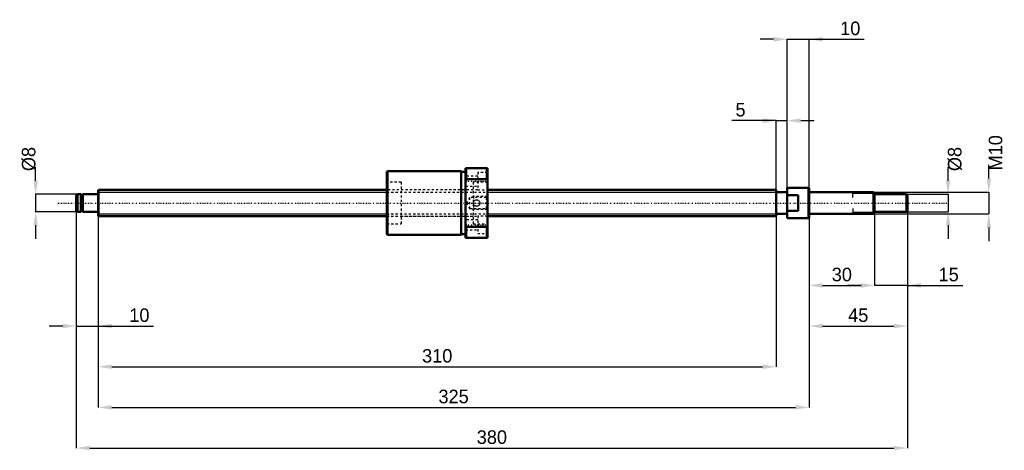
# Model space of a CAD drawing. Header units: millimetres. Extents: x -36 to 414, y -113 to 84.
import ezdxf

# ---------------------------------------------------------------- set-up
doc = ezdxf.new("R2010")
doc.units = ezdxf.units.MM
doc.linetypes.add('Center', pattern=[1.5, 0.45, -0.5, 0.05, -0.5])
doc.linetypes.add('Dashed', pattern=[2, 1, -1])
for name, color, linetype, lineweight in [('2d ConnectionPoints', 7, 'Continuous', 50), ('AM_0', 7, 'Continuous', 50), ('AM_4', 3, 'Continuous', 25), ('AM_5', 3, 'Continuous', 25), ('AM_7', 7, 'Center', 25), ('AM_9', 6, 'Dashed', 25)]:
    doc.layers.add(name, color=color, linetype=linetype, lineweight=lineweight)
doc.dimstyles.new('ISO-25', dxfattribs={"dimtxt": 2.5, "dimasz": 2.5, "dimexe": 1.25, "dimexo": 0.625, "dimtad": 1, "dimtxsty": 'Standard', "dimcen": 2.5, "dimadec": 0, "dimazin": 0, "dimtfac": 1, "dimtmove": 0, "dimatfit": 3, "dimfxl": 0, "dimarcsym": 0})

# ---------------------------------------------------------------- blocks, each defined once
blk = doc.blocks.new('1_BNK_1208_2_6RRG2_380LC7YRR0_Nut_0_in_BNK1208_2_6RRG2_380LC7Y_1780__0')
at = {"layer": 'AM_0'}
for p, q in [((132.25, 14.5), (132, 14.25)), ((132, 14.25), (132, -14.25)), ((166, 14.5), (132.25, 14.5)), ((132.25, 14.5), (132.25, -14.5)), ((166, 14.5), (166, -14.5)), ((168, 14.2), (166, 14.2)), ((168, 16), (168, -16)), ((178, 16), (168, 16)), ((168.25, 16), (168.25, 10.9)), ((177.75, 16), (177.75, 10.9)), ((178, 16), (178, -16)), ((168, 10.31), (168.25, 10.9)), ((168.25, 10.9), (177.75, 10.9)), ((177.75, 10.9), (178, 10.31)), ((168.25, -10.9), (168, -10.31)), ((168.25, -10.9), (168.25, -16)), ((177.75, -10.9), (168.25, -10.9)), ((178, -10.31), (177.75, -10.9)), ((177.75, -10.9), (177.75, -16)), ((132, -14.25), (132.25, -14.5)), ((132.25, -14.5), (166, -14.5)), ((166, -14.2), (168, -14.2)), ((168, -16), (178, -16))]:
    blk.add_line(p, q, dxfattribs=at)
at = {"layer": 'AM_5', "linetype": 'Dashed'}
for p, q in [((170.66, 2.46), (171.6, 3)), ((178, 3), (171.6, 3)), ((171.6, 3), (171.6, -3)), ((170.66, -2.46), (171.6, -3)), ((178, -3), (171.6, -3))]:
    blk.add_line(p, q, dxfattribs=at)
at = {"layer": 'AM_7'}
for p, q in [((167.5, 10), (178.5, 10)), ((167.5, -10), (178.5, -10))]:
    blk.add_line(p, q, dxfattribs=at)
at = {"layer": 'AM_9'}
for p, q in [((178, 14), (173.5, 14)), ((173.5, 14), (173.5, 6)), ((138.5, 9.5), (132, 9.5)), ((138.5, 9.5), (138.5, -9.5)), ((173.5, 12.25), (168, 12.25)), ((178, 9.5), (171.5, 9.5)), ((171.5, 9.5), (171.5, -9.5)), ((171.5, 6), (138.5, 6)), ((168, 7.75), (173.5, 7.75)), ((173.5, 6), (178, 6)), ((169.82, 2.46), (168.4, 0)), ((168.4, 0), (169.82, -2.46)), ((177.46, 2.46), (169.82, 2.46)), ((169.82, 2.46), (169.82, -2.46)), ((178, 3), (177.46, 2.46)), ((177.46, 2.46), (177.46, -2.46)), ((169.82, -2.46), (177.46, -2.46)), ((177.46, -2.46), (178, -3)), ((138.5, -6), (171.5, -6)), ((173.5, -7.75), (168, -7.75)), ((178, -6), (173.5, -6)), ((173.5, -6), (173.5, -14)), ((132, -9.5), (138.5, -9.5)), ((168, -12.25), (173.5, -12.25)), ((171.5, -9.5), (178, -9.5)), ((173.5, -14), (178, -14))]:
    blk.add_line(p, q, dxfattribs=at)
blk.add_lwpolyline([(171.5, 0), (171.52, 0.25), (171.58, 0.49), (171.69, 0.72), (171.82, 0.93), (172, 1.11), (172.2, 1.27), (172.42, 1.38), (172.66, 1.46), (172.91, 1.5), (173.16, 1.49), (173.41, 1.44), (173.64, 1.36), (173.86, 1.23), (174.05, 1.07), (174.22, 0.88), (174.35, 0.66), (174.44, 0.42), (174.49, 0.18), (174.5, -0.08), (174.46, -0.32), (174.39, -0.56), (174.28, -0.78), (174.13, -0.99), (173.95, -1.16), (173.74, -1.3), (173.51, -1.41), (173.27, -1.48), (173.01, -1.5), (172.76, -1.48), (172.52, -1.42), (172.29, -1.32), (172.08, -1.19), (171.9, -1.02), (171.74, -0.82), (171.62, -0.59), (171.54, -0.35), (171.5, 0)], dxfattribs=at)
for start, end in [(179.8557, 193.0003), (358.1563, 0.7373)]:
    blk.add_arc((173, 0), 1.5, start, end, dxfattribs=at)
blk = doc.blocks.new('2_BNK_1208_2_6RRG2_380LC7Y_Shaft_0_in_BNK1208_2_6RRG2_380LC7Y_1780__0')
at = {"layer": 'AM_0'}
for p, q in [((0.2, 6), (0, 5.8)), ((0, 5.8), (0, -5.8)), ((132, 6), (0.2, 6)), ((0.2, 6), (0.2, -6)), ((310, 6), (178, 6)), ((310, 6), (310, -6)), ((315, 5), (310, 5)), ((315, 7), (315, -7)), ((324.8, 7), (315, 7)), ((325, 6.8), (324.8, 7)), ((324.8, 7), (324.8, -7)), ((325, 6.8), (325, -6.8)), ((354.5, 5), (325.2, 5)), ((355, 4.5), (354.5, 5)), ((354.5, 5), (354.5, -5)), ((-9.5, 4), (-10, 3.5)), ((-10, 3.5), (-10, -3.5)), ((-7.9, 4), (-9.5, 4)), ((-9.5, 4), (-9.5, -4)), ((-7.9, 4), (-7.9, -4)), ((-7, 3.8), (-7.9, 3.8)), ((-0.2, 4), (-7, 4)), ((-7, 4), (-7, -4)), ((320, 3.61), (315, 3.61)), ((320, 3.61), (320, -3.61)), ((355, 4.5), (355, -4.5)), ((369.5, 4), (355, 4)), ((370, 3.5), (369.5, 4)), ((369.5, 4), (369.5, -4)), ((370, 3.5), (370, -3.5)), ((-10, -3.5), (-9.5, -4)), ((-9.5, -4), (-7.9, -4)), ((-7.9, -3.8), (-7, -3.8)), ((-7, -4), (-0.2, -4)), ((315, -3.61), (320, -3.61)), ((354.5, -5), (355, -4.5)), ((355, -4), (369.5, -4)), ((369.5, -4), (370, -3.5)), ((0, -5.8), (0.2, -6)), ((0.2, -6), (132, -6)), ((178, -6), (310, -6)), ((310, -5), (315, -5)), ((315, -7), (324.8, -7)), ((324.8, -7), (325, -6.8)), ((325.2, -5), (354.5, -5))]:
    blk.add_line(p, q, dxfattribs=at)
for centre, start, end in [((325.2, 5.2), 180, 270), ((-0.2, 4.2), 270, 0), ((-0.2, -4.2), 360, 90), ((325.2, -5.2), 90, 180)]:
    blk.add_arc(centre, 0.2, start, end, dxfattribs=at)
at = {"layer": 'AM_4'}
for p, q in [((325.2, 5), (325.2, -5)), ((-0.2, 4), (-0.2, -4))]:
    blk.add_line(p, q, dxfattribs=at)
at = {"layer": 'AM_5'}
for p, q in [((0, 4.93), (132, 4.93)), ((178, 4.93), (310, 4.93)), ((310, 3), (310, 4.93)), ((355, 4.39), (345, 4.39)), ((345, 2.5), (345, 4.39)), ((310, -3), (310, -4.93)), ((345, -2.5), (345, -4.39)), ((355, -4.39), (345, -4.39)), ((0, -4.93), (132, -4.93)), ((178, -4.93), (310, -4.93))]:
    blk.add_line(p, q, dxfattribs=at)
at = {"layer": 'AM_5', "linetype": 'Dashed'}
for p, q in [((132, 4.93), (178, 4.93)), ((132, -4.93), (178, -4.93))]:
    blk.add_line(p, q, dxfattribs=at)
at = {"layer": 'AM_7'}
blk.add_line((-18.5, 0), (388.5, 0), dxfattribs=at)
at = {"layer": 'AM_9'}
for p, q in [((173.5, 6), (132, 6)), ((132, -6), (173.5, -6))]:
    blk.add_line(p, q, dxfattribs=at)
blk = doc.blocks.new('*D3')
at = {"layer": 'AM_5', "color": 0, "lineweight": -2}
for p, q in [((-10, -3.5), (-10, -56.3)), ((0, -5.8), (0, -56.3)), ((-16.2, -56.3), (-22.4, -56.3)), ((-10, -56.3), (0, -56.3)), ((0, -56.3), (25.27, -56.3)), ((6.2, -56.3), (12.4, -56.3))]:
    blk.add_line(p, q, dxfattribs=at)
at = {"layer": 'AM_5', "color": 0}
for points in [[(-16.2, -57.33), (-16.2, -55.27), (-10, -56.3)], [(6.2, -55.27), (6.2, -57.33), (0, -56.3)]]:
    blk.add_solid(points, dxfattribs=at)
at = {"layer": 'Defpoints', "color": 0}
for p in [(-10, -3.5), (0, -5.8), (0, -56.3)]:
    blk.add_point(p, dxfattribs=at)
at = {"layer": 'AM_5', "color": 0, "insert": (18.84, -51.34), "char_height": 6.2, "attachment_point": 5}
blk.add_mtext('10', dxfattribs=at)
blk = doc.blocks.new('*D4')
at = {"layer": 'AM_5', "color": 0, "lineweight": -2}
for p, q in [((355, -4.5), (355, -37.7)), ((370, -3.5), (370, -37.7)), ((348.8, -37.7), (342.6, -37.7)), ((370, -37.7), (355, -37.7)), ((370, -37.7), (395.27, -37.7)), ((376.2, -37.7), (382.4, -37.7))]:
    blk.add_line(p, q, dxfattribs=at)
at = {"layer": 'AM_5', "color": 0}
for points in [[(348.8, -38.73), (348.8, -36.67), (355, -37.7)], [(376.2, -36.67), (376.2, -38.73), (370, -37.7)]]:
    blk.add_solid(points, dxfattribs=at)
at = {"layer": 'Defpoints', "color": 0}
for p in [(355, -4.5), (370, -3.5), (355, -37.7)]:
    blk.add_point(p, dxfattribs=at)
at = {"layer": 'AM_5', "color": 0, "insert": (388.84, -32.74), "char_height": 6.2, "attachment_point": 5}
blk.add_mtext('15', dxfattribs=at)
blk = doc.blocks.new('*D5')
at = {"layer": 'AM_5', "color": 0, "lineweight": -2}
for p, q in [((355, -4.5), (355, -37.7)), ((325, -6.8), (325, -37.7)), ((331.2, -37.7), (348.8, -37.7))]:
    blk.add_line(p, q, dxfattribs=at)
at = {"layer": 'AM_5', "color": 0}
for points in [[(331.2, -36.67), (331.2, -38.73), (325, -37.7)], [(348.8, -38.73), (348.8, -36.67), (355, -37.7)]]:
    blk.add_solid(points, dxfattribs=at)
at = {"layer": 'Defpoints', "color": 0}
for p in [(355, -4.5), (325, -6.8), (355, -37.7)]:
    blk.add_point(p, dxfattribs=at)
at = {"layer": 'AM_5', "color": 0, "insert": (340, -32.74), "char_height": 6.2, "attachment_point": 5}
blk.add_mtext('30', dxfattribs=at)
blk = doc.blocks.new('*D6')
at = {"layer": 'AM_5', "color": 0, "lineweight": -2}
for p, q in [((370, -3.5), (370, -56.3)), ((325, -6.8), (325, -56.3)), ((331.2, -56.3), (363.8, -56.3))]:
    blk.add_line(p, q, dxfattribs=at)
at = {"layer": 'AM_5', "color": 0}
for points in [[(331.2, -55.27), (331.2, -57.33), (325, -56.3)], [(363.8, -57.33), (363.8, -55.27), (370, -56.3)]]:
    blk.add_solid(points, dxfattribs=at)
at = {"layer": 'Defpoints', "color": 0}
for p in [(370, -3.5), (325, -6.8), (370, -56.3)]:
    blk.add_point(p, dxfattribs=at)
at = {"layer": 'AM_5', "color": 0, "insert": (347.5, -51.34), "char_height": 6.2, "attachment_point": 5}
blk.add_mtext('45', dxfattribs=at)
blk = doc.blocks.new('*D7')
at = {"layer": 'AM_5', "color": 0, "lineweight": -2}
for p, q in [((308.8, 74.9), (302.6, 74.9)), ((315, -7), (315, 74.9)), ((315, 74.9), (325, 74.9)), ((325, -6.8), (325, 74.9)), ((325, 74.9), (350.27, 74.9)), ((331.2, 74.9), (337.4, 74.9))]:
    blk.add_line(p, q, dxfattribs=at)
at = {"layer": 'AM_5', "color": 0}
for points in [[(308.8, 73.87), (308.8, 75.93), (315, 74.9)], [(331.2, 75.93), (331.2, 73.87), (325, 74.9)]]:
    blk.add_solid(points, dxfattribs=at)
at = {"layer": 'Defpoints', "color": 0}
for p in [(325, 74.9), (315, -7), (325, -6.8)]:
    blk.add_point(p, dxfattribs=at)
at = {"layer": 'AM_5', "color": 0, "insert": (343.84, 79.86), "char_height": 6.2, "attachment_point": 5}
blk.add_mtext('10', dxfattribs=at)
blk = doc.blocks.new('*D8')
at = {"layer": 'AM_5', "color": 0, "lineweight": -2}
for p, q in [((310, 37.7), (289.75, 37.7)), ((303.8, 37.7), (297.6, 37.7)), ((310, -4.93), (310, 37.7)), ((310, 37.7), (315, 37.7)), ((315, -7), (315, 37.7)), ((321.2, 37.7), (327.4, 37.7))]:
    blk.add_line(p, q, dxfattribs=at)
at = {"layer": 'AM_5', "color": 0}
for points in [[(303.8, 36.67), (303.8, 38.73), (310, 37.7)], [(321.2, 38.73), (321.2, 36.67), (315, 37.7)]]:
    blk.add_solid(points, dxfattribs=at)
at = {"layer": 'Defpoints', "color": 0}
for p in [(315, 37.7), (310, -4.93), (315, -7)]:
    blk.add_point(p, dxfattribs=at)
at = {"layer": 'AM_5', "color": 0, "insert": (293.67, 42.66), "char_height": 6.2, "attachment_point": 5}
blk.add_mtext('5', dxfattribs=at)
blk = doc.blocks.new('*D9')
at = {"layer": 'AM_5', "color": 0, "lineweight": -2}
for p, q in [((0, -5.8), (0, -74.9)), ((310, -4.93), (310, -74.9)), ((6.2, -74.9), (303.8, -74.9))]:
    blk.add_line(p, q, dxfattribs=at)
at = {"layer": 'AM_5', "color": 0}
for points in [[(6.2, -73.87), (6.2, -75.93), (0, -74.9)], [(303.8, -75.93), (303.8, -73.87), (310, -74.9)]]:
    blk.add_solid(points, dxfattribs=at)
at = {"layer": 'Defpoints', "color": 0}
for p in [(0, -5.8), (310, -4.93), (310, -74.9)]:
    blk.add_point(p, dxfattribs=at)
at = {"layer": 'AM_5', "color": 0, "insert": (155, -69.94), "char_height": 6.2, "attachment_point": 5}
blk.add_mtext('310', dxfattribs=at)
blk = doc.blocks.new('*D10')
at = {"layer": 'AM_5', "color": 0, "lineweight": -2}
for p, q in [((0, -5.8), (0, -93.5)), ((325, -6.8), (325, -93.5)), ((6.2, -93.5), (318.8, -93.5))]:
    blk.add_line(p, q, dxfattribs=at)
at = {"layer": 'AM_5', "color": 0}
for points in [[(6.2, -92.47), (6.2, -94.53), (0, -93.5)], [(318.8, -94.53), (318.8, -92.47), (325, -93.5)]]:
    blk.add_solid(points, dxfattribs=at)
at = {"layer": 'Defpoints', "color": 0}
for p in [(0, -5.8), (325, -6.8), (325, -93.5)]:
    blk.add_point(p, dxfattribs=at)
at = {"layer": 'AM_5', "color": 0, "insert": (162.5, -88.54), "char_height": 6.2, "attachment_point": 5}
blk.add_mtext('325', dxfattribs=at)
blk = doc.blocks.new('*D11')
at = {"layer": 'AM_5', "color": 0, "lineweight": -2}
for p, q in [((-10, -3.5), (-10, -112.1)), ((370, -3.5), (370, -112.1)), ((-3.8, -112.1), (363.8, -112.1))]:
    blk.add_line(p, q, dxfattribs=at)
at = {"layer": 'AM_5', "color": 0}
for points in [[(-3.8, -111.07), (-3.8, -113.13), (-10, -112.1)], [(363.8, -113.13), (363.8, -111.07), (370, -112.1)]]:
    blk.add_solid(points, dxfattribs=at)
at = {"layer": 'Defpoints', "color": 0}
for p in [(-10, -3.5), (370, -3.5), (370, -112.1)]:
    blk.add_point(p, dxfattribs=at)
at = {"layer": 'AM_5', "color": 0, "insert": (180, -107.14), "char_height": 6.2, "attachment_point": 5}
blk.add_mtext('380', dxfattribs=at)
blk = doc.blocks.new('*D12')
at = {"layer": 'AM_5', "color": 0, "lineweight": -2}
for p, q in [((-28.6, 10.2), (-28.6, 16.4)), ((-9.5, 4), (-28.6, 4)), ((-28.6, 4), (-28.6, -4)), ((-9.5, -4), (-28.6, -4)), ((-28.6, -10.2), (-28.6, -16.4))]:
    blk.add_line(p, q, dxfattribs=at)
at = {"layer": 'AM_5', "color": 0}
for points in [[(-29.63, 10.2), (-27.57, 10.2), (-28.6, 4)], [(-27.57, -10.2), (-29.63, -10.2), (-28.6, -4)]]:
    blk.add_solid(points, dxfattribs=at)
at = {"layer": 'Defpoints', "color": 0}
for p in [(-9.5, 4), (-28.6, -4), (-9.5, -4)]:
    blk.add_point(p, dxfattribs=at)
at = {"layer": 'AM_5', "color": 0, "insert": (-31.7, 20.12), "char_height": 6.2, "attachment_point": 5, "rotation": 90}
blk.add_mtext('Ø8', dxfattribs=at)
blk = doc.blocks.new('*D13')
at = {"layer": 'AM_5', "color": 0, "lineweight": -2}
for p, q in [((388.6, 10.2), (388.6, 16.4)), ((369.5, 4), (388.6, 4)), ((388.6, 4), (388.6, -4)), ((369.5, -4), (388.6, -4)), ((388.6, -10.2), (388.6, -16.4))]:
    blk.add_line(p, q, dxfattribs=at)
at = {"layer": 'AM_5', "color": 0}
for points in [[(387.57, 10.2), (389.63, 10.2), (388.6, 4)], [(389.63, -10.2), (387.57, -10.2), (388.6, -4)]]:
    blk.add_solid(points, dxfattribs=at)
at = {"layer": 'Defpoints', "color": 0}
for p in [(369.5, 4), (369.5, -4), (388.6, -4)]:
    blk.add_point(p, dxfattribs=at)
at = {"layer": 'AM_5', "color": 0, "insert": (391.7, 20.12), "char_height": 6.2, "attachment_point": 5, "rotation": 90}
blk.add_mtext('Ø8', dxfattribs=at)
blk = doc.blocks.new('*D14')
at = {"layer": 'AM_5', "color": 0, "lineweight": -2}
for p, q in [((407.2, 11.2), (407.2, 17.4)), ((354.5, 5), (407.2, 5)), ((407.2, 5), (407.2, -5)), ((354.5, -5), (407.2, -5)), ((407.2, -11.2), (407.2, -17.4))]:
    blk.add_line(p, q, dxfattribs=at)
at = {"layer": 'AM_5', "color": 0}
for points in [[(406.17, 11.2), (408.23, 11.2), (407.2, 5)], [(408.23, -11.2), (406.17, -11.2), (407.2, -5)]]:
    blk.add_solid(points, dxfattribs=at)
at = {"layer": 'Defpoints', "color": 0}
for p in [(354.5, 5), (354.5, -5), (407.2, -5)]:
    blk.add_point(p, dxfattribs=at)
at = {"layer": 'AM_5', "color": 0, "insert": (410.3, 22.98), "char_height": 6.2, "attachment_point": 5, "rotation": 90}
blk.add_mtext('M10', dxfattribs=at)

msp = doc.modelspace()

# ---------------------------------------------------------------- linework, layer by layer
at = {"layer": '2d ConnectionPoints'}
for p in [(0, 0), (320, 0)]:
    msp.add_point(p, dxfattribs=at)

# ---------------------------------------------------------------- block references
for name in ['1_BNK_1208_2_6RRG2_380LC7YRR0_Nut_0_in_BNK1208_2_6RRG2_380LC7Y_1780__0', '2_BNK_1208_2_6RRG2_380LC7Y_Shaft_0_in_BNK1208_2_6RRG2_380LC7Y_1780__0']:
    msp.add_blockref(name, (0, 0))

# ---------------------------------------------------------------- dimensions: what is measured, and where the dimension line sits
at = {"layer": 'AM_5'}
for base, p1, p2, text, picture, middle in [((325, 74.9), (315, -7), (325, -6.8), '10', '*D7', (343.8362, 74.9)), ((315, 37.7), (310, -4.9265), (315, -7), '5', '*D8', (293.6733, 37.7)), ((0, -56.3), (-10, -3.5), (0, -5.8), '10', '*D3', (18.8362, -56.3)), ((370, -112.1), (-10, -3.5), (370, -3.5), '380', '*D11', (180, -112.1)), ((370, -56.3), (325, -6.8), (370, -3.5), '45', '*D6', (347.5, -56.3)), ((355, -37.7), (325, -6.8), (355, -4.5), '30', '*D5', (340, -37.7)), ((355, -37.7), (370, -3.5), (355, -4.5), '15', '*D4', (388.8362, -37.7)), ((310, -74.9), (0, -5.8), (310, -4.9265), '310', '*D9', (155, -74.9)), ((325, -93.5), (0, -5.8), (325, -6.8), '325', '*D10', (162.5, -93.5))]:
    dim = msp.add_linear_dim(base=base, p1=p1, p2=p2, text=text, dimstyle='ISO-25', override={"dimtxt": 6.2, "dimasz": 6.2, "dimexe": 0, "dimexo": 0, "dimgap": 1.86}, dxfattribs=at)
    dim.commit()
    dim.dimension.update_dxf_attribs({"geometry": picture, "text_midpoint": middle, "dimtype": 160})
for base, p1, p2, text, picture, middle in [((407.2, -5), (354.5, 5), (354.5, -5), 'M10', '*D14', (410.3, 22.98)), ((-28.6, -4), (-9.5, 4), (-9.5, -4), 'Ø8', '*D12', (-31.7, 20.12)), ((388.6, -4), (369.5, 4), (369.5, -4), 'Ø8', '*D13', (391.7, 20.12))]:
    dim = msp.add_linear_dim(base=base, p1=p1, p2=p2, angle=90, text=text, dimstyle='ISO-25', override={"dimtxt": 6.2, "dimasz": 6.2, "dimexe": 0, "dimexo": 0, "dimgap": 1.86}, dxfattribs=at)
    dim.commit()
    dim.dimension.update_dxf_attribs({"geometry": picture, "text_midpoint": middle, "dimtype": 160, "text_rotation": 90})

doc.saveas('drawing.dxf')
